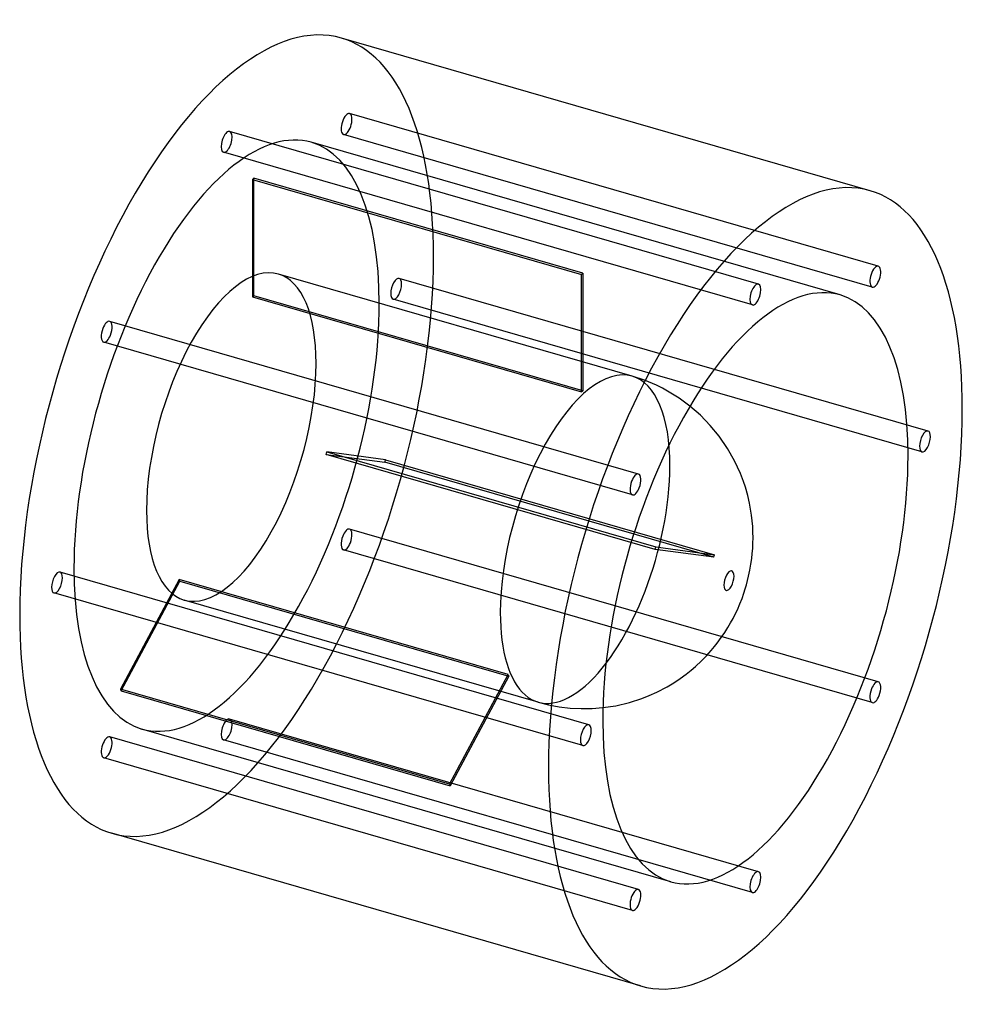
# Model space of a CAD drawing. Header units: millimetres. Extents: x -347 to 347, y -363 to 363.
import ezdxf

# ---------------------------------------------------------------- set-up
doc = ezdxf.new("R2010")
doc.units = ezdxf.units.MM
doc.layers.add('HIDDEN', color=7, linetype='Continuous')
doc.layers.add('THICK', color=7, linetype='Continuous')

msp = doc.modelspace()

# ---------------------------------------------------------------- linework, layer by layer
at = {"layer": 'HIDDEN'}
for p, q in [((285.46, 181.08), (-104.25, 293.58)), ((197.07, 167.94), (-192.64, 280.44)), ((281.03, 165.7), (-108.69, 278.2)), ((257.26, 159.92), (-132.45, 272.42)), ((192.64, 152.57), (-197.07, 265.07)), ((-175.87, 245.05), (-175.87, 158.44)), ((-175.87, 245.05), (66.62, 175.05)), ((-174.87, 159.31), (-174.87, 245.91)), ((67.62, 175.91), (-174.87, 245.91)), ((104.04, 100.07), (-156.72, 175.35)), ((66.62, 88.44), (66.62, 175.05)), ((67.62, 175.91), (67.62, 89.31)), ((322.07, 59.69), (-67.64, 172.19)), ((-175.87, 158.44), (66.62, 88.44)), ((67.62, 89.31), (-174.87, 159.31)), ((317.64, 44.32), (-72.07, 156.82)), ((108.69, 27.98), (-281.03, 140.48)), ((104.25, 12.61), (-285.46, 125.11)), ((113.13, 97.06), (104.03, 100.07)), ((121.89, 93.38), (113.13, 97.06)), ((126.38, 91.17), (121.89, 93.38)), ((132.66, 87.69), (126.38, 91.17)), ((138.69, 83.88), (132.66, 87.69)), ((146.64, 78.04), (138.69, 83.88)), ((-121, 44.34), (121.49, -25.66)), ((-77.69, 38.54), (-121, 44.34)), ((120.99, -27.59), (-121.5, 42.41)), ((-121.5, 42.41), (-78.19, 36.61)), ((164.29, -33.39), (-78.19, 36.61)), ((-77.69, 38.54), (164.79, -31.46)), ((285.46, -125.11), (-104.25, -12.61)), ((281.03, -140.48), (-108.69, -27.98)), ((164.29, -33.39), (120.99, -27.59)), ((121.49, -25.66), (164.79, -31.46)), ((72.07, -156.82), (-317.64, -44.32)), ((-229.74, -49.84), (-273.05, -130.64)), ((12.74, -119.84), (-229.74, -49.84)), ((-272.55, -131.71), (-229.24, -50.91)), ((-229.24, -50.91), (13.24, -120.91)), ((67.64, -172.19), (-322.07, -59.69)), ((34.71, -140.12), (-226.06, -64.85)), ((-30.56, -200.64), (12.74, -119.84)), ((13.24, -120.91), (-30.06, -201.71)), ((-30.56, -200.64), (-273.05, -130.64)), ((-272.55, -131.71), (-30.06, -201.71)), ((34.71, -140.12), (42.43, -142.08)), ((42.43, -142.08), (50.25, -143.54)), ((50.25, -143.54), (58.26, -144.49)), ((58.26, -144.49), (66.48, -144.92)), ((66.48, -144.92), (74.57, -144.81)), ((74.57, -144.81), (82.49, -144.18)), ((197.07, -265.07), (-192.64, -152.57)), ((108.69, -278.2), (-281.03, -165.7)), ((132.45, -272.42), (-257.26, -159.92)), ((192.64, -280.44), (-197.07, -167.94)), ((104.25, -293.58), (-285.46, -181.08))]:
    msp.add_line(p, q, dxfattribs=at)
for centre, major_axis, start_param, end_param in [((-194.86, 56.25), (84.59, 293.03), -0.982794, 0), ((-106.47, 285.89), (-2.22, -7.69), -3.141586, -0.197396), ((-106.47, 285.89), (-2.22, -7.69), 0.000007, 2.944197), ((-106.47, 285.89), (-2.22, -7.69), 2.944197, 3.141599), ((-194.86, 56.25), (-62.4, -216.17), -3.141592, -0.982794), ((-194.86, 272.76), (-2.22, -7.69), -2.55359, 0.000007), ((-194.86, 272.76), (-2.22, -7.69), -3.141586, -2.55359), ((-194.86, 272.76), (-2.22, -7.69), 0.588003, 3.141599), ((-106.47, 285.89), (-2.22, -7.69), -0.197396, 0.000007), ((-194.86, 56.25), (-62.4, -216.17), 2.158799, 3.141593), ((-194.86, 272.76), (-2.22, -7.69), 0.000007, 0.588003), ((-175.37, 50.62), (-62.4, -216.17), -2.558035, -2.549146), ((-194.86, 56.25), (84.59, 293.03), -3.141592, -0.982794), ((-191.39, 55.25), (34.67, 120.1), 0, 2.158799), ((-191.39, 55.25), (34.67, 120.1), -0.982794, 0), ((67.12, -19.37), (62.4, 216.17), 0.583558, 0.592447), ((-69.86, 164.5), (-2.22, -7.69), -3.141586, -0.982794), ((-69.86, 164.5), (-2.22, -7.69), 0.000007, 2.158799), ((-69.86, 164.5), (-2.22, -7.69), 2.158799, 3.141599), ((-69.86, 164.5), (-2.22, -7.69), -0.982794, 0.000007), ((-194.86, 56.25), (-62.4, -216.17), 0, 2.158799), ((-175.37, 50.62), (-34.67, -120.1), -2.56159, -2.54559), ((-283.24, 132.8), (-2.22, -7.69), -3.141586, -1.768192), ((-283.24, 132.8), (-2.22, -7.69), 1.373401, 3.141599), ((-283.24, 132.8), (-2.22, -7.69), -1.768192, 0.000007), ((-283.24, 132.8), (-2.22, -7.69), 0.000007, 1.373401), ((-191.39, 55.25), (34.67, 120.1), -3.141592, -0.982794), ((69.37, -20.02), (-34.67, -120.1), -3.141486, -0.982794), ((69.37, -20.02), (-34.67, -120.1), -3.141592, -3.141486), ((69.37, -20.02), (-34.67, -120.1), 2.158799, 3.141593), ((67.12, -19.37), (34.67, 120.1), 0.580003, 0.596003), ((-175.37, 50.62), (-34.67, -120.1), 1.6272, 1.6432), ((-175.37, 50.62), (-62.4, -216.17), 1.630756, 1.639645), ((69.37, -20.02), (-34.67, -120.1), 0.588003, 2.158799), ((-191.39, 55.25), (34.67, 120.1), 2.158799, 3.141593), ((-106.47, -20.3), (-2.22, -7.69), -3.141586, -1.768192), ((-106.47, -20.3), (-2.22, -7.69), 1.373401, 3.141599), ((-106.47, -20.3), (-2.22, -7.69), -1.768192, 0.000007), ((-106.47, -20.3), (-2.22, -7.69), 0.000007, 1.373401), ((67.12, -19.37), (34.67, 120.1), -1.514393, -1.498392), ((67.12, -19.37), (62.4, 216.17), -1.510837, -1.501948), ((-194.86, 56.25), (-62.4, -216.17), -0.982794, 0), ((-319.86, -52), (-2.22, -7.69), -3.141586, -0.982794), ((-319.86, -52), (-2.22, -7.69), 0.000007, 2.158799), ((-319.86, -52), (-2.22, -7.69), 2.158799, 3.141599), ((-175.37, 50.62), (-34.67, -120.1), -0.467195, -0.451195), ((-319.86, -52), (-2.22, -7.69), -0.982794, 0.000007), ((69.37, -20.02), (-34.67, -120.1), -0.982794, 0.588003), ((67.12, -19.37), (34.67, 120.1), 2.674398, 2.690398), ((-175.37, 50.62), (-62.4, -216.17), -0.463639, -0.45475), ((-194.86, -160.26), (-2.22, -7.69), -2.55359, 0.000007), ((-194.86, -160.26), (-2.22, -7.69), -3.141586, -2.55359), ((-194.86, -160.26), (-2.22, -7.69), 0.588003, 3.141599), ((-283.24, -173.39), (-2.22, -7.69), -3.141586, -0.197396), ((-283.24, -173.39), (-2.22, -7.69), 0.000007, 2.944197), ((-283.24, -173.39), (-2.22, -7.69), 2.944197, 3.141599), ((-194.86, -160.26), (-2.22, -7.69), 0.000007, 0.588003), ((-283.24, -173.39), (-2.22, -7.69), -0.197396, 0.000007), ((67.12, -19.37), (62.4, 216.17), 2.677953, 2.686842)]:
    msp.add_ellipse(centre, major_axis=major_axis, ratio=0.433013, start_param=start_param, end_param=end_param, dxfattribs=at)
at = {"layer": 'THICK'}
for p, q in [((279.45, 236.78), (-110.26, 349.28)), ((154.33, 71.36), (146.64, 78.04)), ((161.64, 63.85), (154.33, 71.36)), ((168.24, 55.8), (161.64, 63.85)), ((174.42, 46.79), (168.24, 55.8)), ((179.52, 37.76), (174.42, 46.79)), ((183.78, 28.44), (179.52, 37.76)), ((186.04, 22.57), (183.78, 28.44)), ((187.48, 18.23), (186.04, 22.57)), ((189.22, 12.09), (187.48, 18.23)), ((190.53, 6.44), (189.22, 12.09)), ((191.58, 0.66), (190.53, 6.44)), ((192.02, -2.34), (191.58, 0.66)), ((192.49, -6.39), (192.02, -2.34)), ((192.85, -10.78), (192.49, -6.39)), ((193.06, -14.95), (192.85, -10.78)), ((193.05, -22.98), (193.12, -18.94)), ((193.12, -18.94), (193.06, -14.95)), ((192.58, -30.59), (192.87, -26.86)), ((192.87, -26.86), (193.05, -22.98)), ((191.59, -38.55), (192.19, -34.22)), ((192.19, -34.22), (192.58, -30.59)), ((189.9, -47.34), (190.86, -42.75)), ((190.86, -42.75), (191.59, -38.55)), ((188.31, -53.56), (189.15, -50.47)), ((189.15, -50.47), (189.9, -47.34)), ((186.39, -59.78), (187.41, -56.63)), ((187.41, -56.63), (188.31, -53.56)), ((183.4, -67.73), (185.01, -63.65)), ((185.01, -63.65), (186.39, -59.78)), ((180.04, -75.19), (181.55, -71.99)), ((181.55, -71.99), (183.4, -67.73)), ((176.56, -81.78), (178.37, -78.46)), ((178.37, -78.46), (180.04, -75.19)), ((172.25, -88.85), (174.54, -85.22)), ((174.54, -85.22), (176.56, -81.78)), ((166.76, -96.56), (169.73, -92.54)), ((169.73, -92.54), (172.25, -88.85)), ((162.36, -101.95), (164.76, -99.09)), ((164.76, -99.09), (166.76, -96.56)), ((155.02, -109.77), (158.79, -105.93)), ((158.79, -105.93), (162.36, -101.95)), ((147.6, -116.46), (150.7, -113.79)), ((150.7, -113.79), (155.02, -109.77)), ((134.76, -125.8), (139.41, -122.7)), ((139.41, -122.7), (143.85, -119.45)), ((143.85, -119.45), (147.6, -116.46)), ((122.29, -132.71), (129.86, -128.74)), ((129.86, -128.74), (134.76, -125.8)), ((101.96, -140.39), (111.07, -137.46)), ((111.07, -137.46), (116.68, -135.26)), ((116.68, -135.26), (122.29, -132.71)), ((82.49, -144.18), (92.04, -142.73)), ((92.04, -142.73), (101.96, -140.39)), ((110.26, -349.28), (-279.45, -236.78))]:
    msp.add_line(p, q, dxfattribs=at)
for centre, major_axis, start_param, end_param in [((-194.86, 56.25), (84.59, 293.03), 0, 2.158799), ((194.86, -56.25), (-84.59, -293.03), -3.141592, -0.982794), ((194.86, -56.25), (-84.59, -293.03), 2.158799, 3.141593), ((283.24, 173.39), (2.22, 7.69), 0.000007, 2.944197), ((283.24, 173.39), (2.22, 7.69), -3.141586, -0.197396), ((283.24, 173.39), (2.22, 7.69), -0.197396, 0.000007), ((194.86, -56.25), (62.4, 216.17), 0, 2.158799), ((194.86, 160.26), (2.22, 7.69), 0.588003, 3.141599), ((194.86, 160.26), (2.22, 7.69), 0.000007, 0.588003), ((194.86, 160.26), (2.22, 7.69), -2.55359, 0.000007), ((194.86, -56.25), (62.4, 216.17), -0.982794, 0), ((283.24, 173.39), (2.22, 7.69), 2.944197, 3.141599), ((194.86, 160.26), (2.22, 7.69), -3.141586, -2.55359), ((194.86, -56.25), (-84.59, -293.03), 0, 2.158799), ((319.86, 52), (2.22, 7.69), 0.000007, 2.158799), ((319.86, 52), (2.22, 7.69), -0.982794, 0.000007), ((319.86, 52), (2.22, 7.69), -3.141586, -0.982794), ((319.86, 52), (2.22, 7.69), 2.158799, 3.141599), ((194.86, -56.25), (62.4, 216.17), -3.141592, -0.982794), ((106.47, 20.3), (2.22, 7.69), 1.373401, 3.141599), ((106.47, 20.3), (2.22, 7.69), 0.000007, 1.373401), ((106.47, 20.3), (2.22, 7.69), -1.768192, 0.000007), ((106.47, 20.3), (2.22, 7.69), -3.141586, -1.768192), ((175.37, -50.62), (-2.07, -7.16), 2.158799, 5.300392), ((175.37, -50.62), (-2.07, -7.16), -0.982794, 2.158799), ((-194.86, 56.25), (84.59, 293.03), 2.158799, 3.141593), ((283.24, -132.8), (2.22, 7.69), 1.373401, 3.141599), ((283.24, -132.8), (2.22, 7.69), 0.000007, 1.373401), ((283.24, -132.8), (2.22, 7.69), -1.768192, 0.000007), ((283.24, -132.8), (2.22, 7.69), -3.141586, -1.768192), ((69.86, -164.5), (2.22, 7.69), 0.000007, 2.158799), ((69.86, -164.5), (2.22, 7.69), -0.982794, 0.000007), ((194.86, -56.25), (62.4, 216.17), 2.158799, 3.141593), ((69.86, -164.5), (2.22, 7.69), -3.141586, -0.982794), ((69.86, -164.5), (2.22, 7.69), 2.158799, 3.141599), ((194.86, -56.25), (-84.59, -293.03), -0.982794, 0), ((194.86, -272.76), (2.22, 7.69), 0.588003, 3.141599), ((194.86, -272.76), (2.22, 7.69), 0.000007, 0.588003), ((194.86, -272.76), (2.22, 7.69), -2.55359, 0.000007), ((106.47, -285.89), (2.22, 7.69), 0.000007, 2.944197), ((106.47, -285.89), (2.22, 7.69), -3.141586, -0.197396), ((106.47, -285.89), (2.22, 7.69), -0.197396, 0.000007), ((194.86, -272.76), (2.22, 7.69), -3.141586, -2.55359), ((106.47, -285.89), (2.22, 7.69), 2.944197, 3.141599)]:
    msp.add_ellipse(centre, major_axis=major_axis, ratio=0.433013, start_param=start_param, end_param=end_param, dxfattribs=at)

doc.saveas('drawing.dxf')
